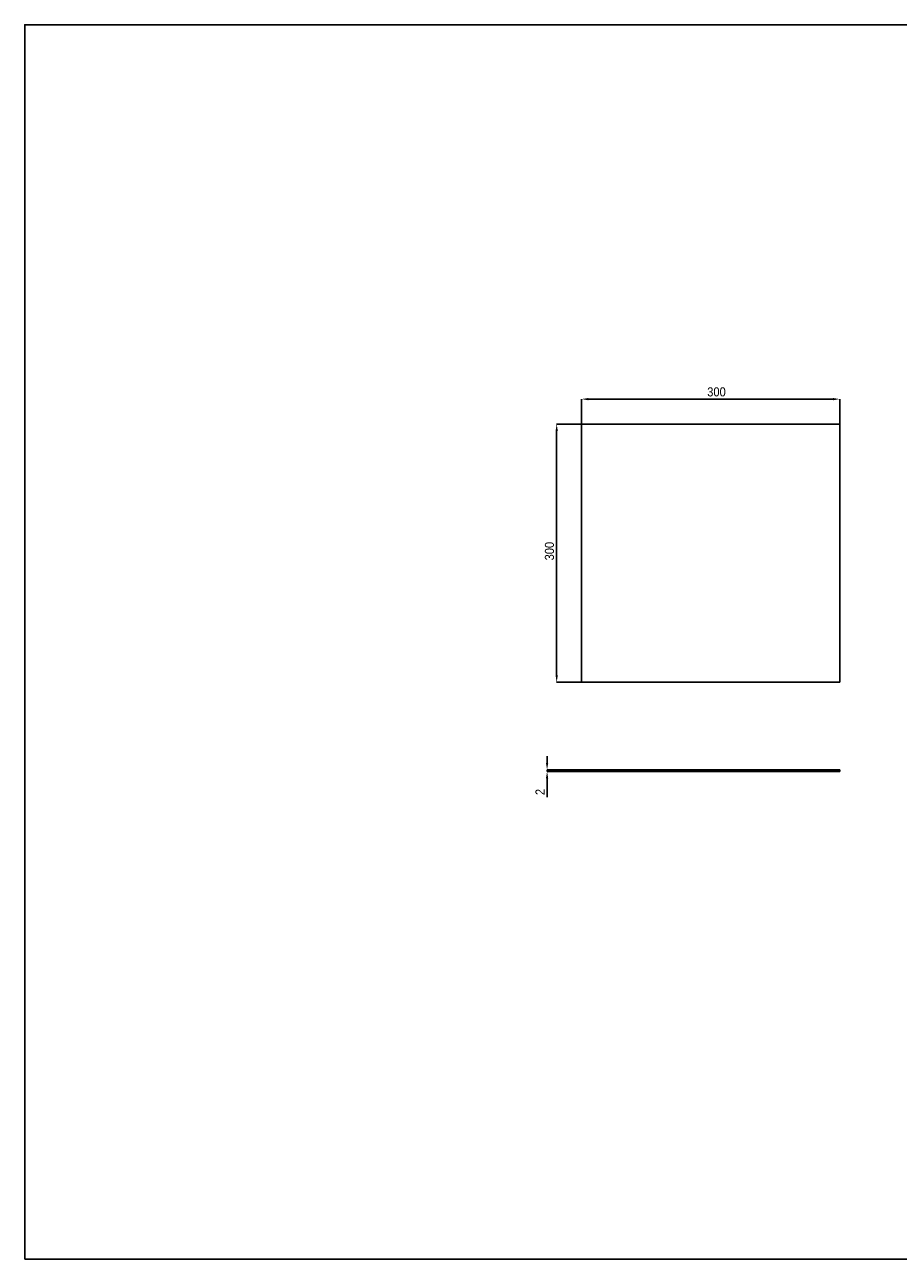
# Model space of a CAD drawing. Header units: millimetres. Extents: x 1 to 2051, y 16 to 1451.
# Tile 1 of 2: x 1 to 1016, y 16 to 1451. Entities that reach past the tile are written whole.
import ezdxf

# ---------------------------------------------------------------- set-up
doc = ezdxf.new("R2010")
doc.units = ezdxf.units.MM
doc.header["$LTSCALE"] = 4
doc.header["$PDSIZE"] = -1
doc.linetypes.add('SLD-Solido', pattern=[0])
doc.layers.add('QUOTE', color=1, linetype='SLD-Solido')
doc.layers.add('SCHIZZI', color=9, linetype='Continuous')
doc.styles.add('SLDTEXTSTYLE0', font='Gothic.ttf', dxfattribs={"width": 0.913})
doc.dimstyles.new('SLDDIMSTYLE0', dxfattribs={"dimtxt": 10.583333, "dimasz": 8, "dimexe": 0, "dimexo": 0.0625, "dimgap": 2.645833, "dimtad": 1, "dimdec": 1, "dimrnd": 1e-09, "dimzin": 12, "dimdsep": 46, "dimtxsty": 'SLDTEXTSTYLE0', "dimsah": 1, "dimcen": 0.09, "dimadec": 0, "dimazin": 3, "dimtfac": 1, "dimtdec": 1, "dimtofl": 0, "dimtmove": 0, "dimatfit": 3, "dimfxl": 0, "dimfrac": 2, "dimtolj": 1, "dimtzin": 12, "dimarcsym": 0})
doc.dimstyles.new('SLDDIMSTYLE1', dxfattribs={"dimtxt": 10.583333, "dimasz": 8, "dimexe": 0, "dimexo": 0.0625, "dimgap": 2.645833, "dimtad": 1, "dimdec": 1, "dimrnd": 1e-09, "dimzin": 12, "dimdsep": 46, "dimtxsty": 'SLDTEXTSTYLE0', "dimsah": 1, "dimcen": 0.09, "dimadec": 0, "dimazin": 3, "dimtfac": 1, "dimtdec": 1, "dimtmove": 0, "dimatfit": 0, "dimfxl": 0, "dimfrac": 2, "dimtolj": 1, "dimtzin": 12, "dimarcsym": 0})

# ---------------------------------------------------------------- blocks, each defined once
blk = doc.blocks.new('_D')
at = {"layer": 'Defpoints', "color": 0}
for p in [(647.9, 1015.5), (647.9, 986.4), (947.9, 986.4)]:
    blk.add_point(p, dxfattribs=at)
at = {"layer": 'QUOTE', "color": 0, "lineweight": -2}
for p, q in [((647.9, 986.4), (647.9, 1015.5)), ((939.9, 1015.5), (655.9, 1015.5)), ((947.9, 986.4), (947.9, 1015.5))]:
    blk.add_line(p, q, dxfattribs=at)
at = {"layer": 'QUOTE', "color": 0}
for points in [[(655.9, 1016.8), (655.9, 1014.1), (647.9, 1015.5)], [(939.9, 1016.8), (939.9, 1014.1), (947.9, 1015.5)]]:
    blk.add_solid(points, dxfattribs=at)
at = {"layer": 'QUOTE', "color": 0, "insert": (804.7, 1029.2), "char_height": 10.58, "attachment_point": 2, "style": 'SLDTEXTSTYLE0'}
blk.add_mtext('\\A1;300', dxfattribs=at)
blk = doc.blocks.new('_D_1')
at = {"layer": 'Defpoints', "color": 0}
for p in [(647.9, 986.4), (619, 686.4), (647.9, 686.4)]:
    blk.add_point(p, dxfattribs=at)
at = {"layer": 'QUOTE', "color": 0, "lineweight": -2}
for p, q in [((647.8, 986.4), (619, 986.4)), ((619, 978.4), (619, 694.4)), ((647.8, 686.4), (619, 686.4))]:
    blk.add_line(p, q, dxfattribs=at)
at = {"layer": 'QUOTE', "color": 0}
for points in [[(617.7, 978.4), (620.4, 978.4), (619, 986.4)], [(617.7, 694.4), (620.4, 694.4), (619, 686.4)]]:
    blk.add_solid(points, dxfattribs=at)
at = {"layer": 'QUOTE', "color": 0, "insert": (605.3, 838.8), "char_height": 10.58, "attachment_point": 2, "rotation": 90, "style": 'SLDTEXTSTYLE0'}
blk.add_mtext('\\A1;300', dxfattribs=at)
blk = doc.blocks.new('_D_3')
at = {"layer": 'Defpoints', "color": 0}
for p in [(607.9, 582.6), (647.9, 584.6), (647.9, 582.6)]:
    blk.add_point(p, dxfattribs=at)
at = {"layer": 'QUOTE', "color": 0, "lineweight": -2}
for p, q in [((607.9, 592.6), (607.9, 600.6)), ((647.8, 584.6), (607.9, 584.6)), ((607.9, 584.6), (607.9, 582.6)), ((647.8, 582.6), (607.9, 582.6)), ((607.9, 574.6), (607.9, 552.8))]:
    blk.add_line(p, q, dxfattribs=at)
at = {"layer": 'QUOTE', "color": 0}
for points in [[(606.5, 592.6), (609.2, 592.6), (607.9, 584.6)], [(606.5, 574.6), (609.2, 574.6), (607.9, 582.6)]]:
    blk.add_solid(points, dxfattribs=at)
at = {"layer": 'QUOTE', "color": 0, "insert": (594.4, 558.8), "char_height": 10.58, "attachment_point": 2, "rotation": 90, "style": 'SLDTEXTSTYLE0'}
blk.add_mtext('\\A1;2', dxfattribs=at)

msp = doc.modelspace()

# ---------------------------------------------------------------- linework, layer by layer
for p, q in [((947.88, 986.38), (647.88, 986.38)), ((647.88, 986.38), (647.88, 686.38)), ((947.88, 686.38), (947.88, 986.38)), ((647.88, 686.38), (947.88, 686.38)), ((647.88, 584.58), (647.88, 582.58)), ((947.88, 584.58), (647.88, 584.58)), ((947.88, 582.58), (647.88, 582.58)), ((947.88, 584.58), (947.88, 582.58))]:
    msp.add_line(p, q)
at = {"layer": 'SCHIZZI', "color": 7}
msp.add_lwpolyline([(0.93, 15.67), (2050.93, 15.67), (2050.83, 1450.67), (0.93, 1450.67)], close=True, dxfattribs=at)

# ---------------------------------------------------------------- dimensions: what is measured, and where the dimension line sits
at = {"layer": 'QUOTE'}
dim = msp.add_linear_dim(base=(647.88, 1015.48), p1=(947.88, 986.38), p2=(647.88, 986.38), dimstyle='SLDDIMSTYLE0', dxfattribs=at)
dim.commit()
dim.dimension.update_dxf_attribs({"geometry": '_D', "text_midpoint": (804.71, 1015.48), "dimtype": 160})
for base, p1, p2, dimstyle, picture, middle in [((619.03, 686.38), (647.88, 986.38), (647.88, 686.38), 'SLDDIMSTYLE0', '_D_1', (619.03, 838.79)), ((607.88, 582.58), (647.88, 584.58), (647.88, 582.58), 'SLDDIMSTYLE1', '_D_3', (607.88, 558.77))]:
    dim = msp.add_linear_dim(base=base, p1=p1, p2=p2, angle=90, dimstyle=dimstyle, dxfattribs=at)
    dim.commit()
    dim.dimension.update_dxf_attribs({"geometry": picture, "text_midpoint": middle, "dimtype": 160})

doc.saveas('drawing.dxf')
